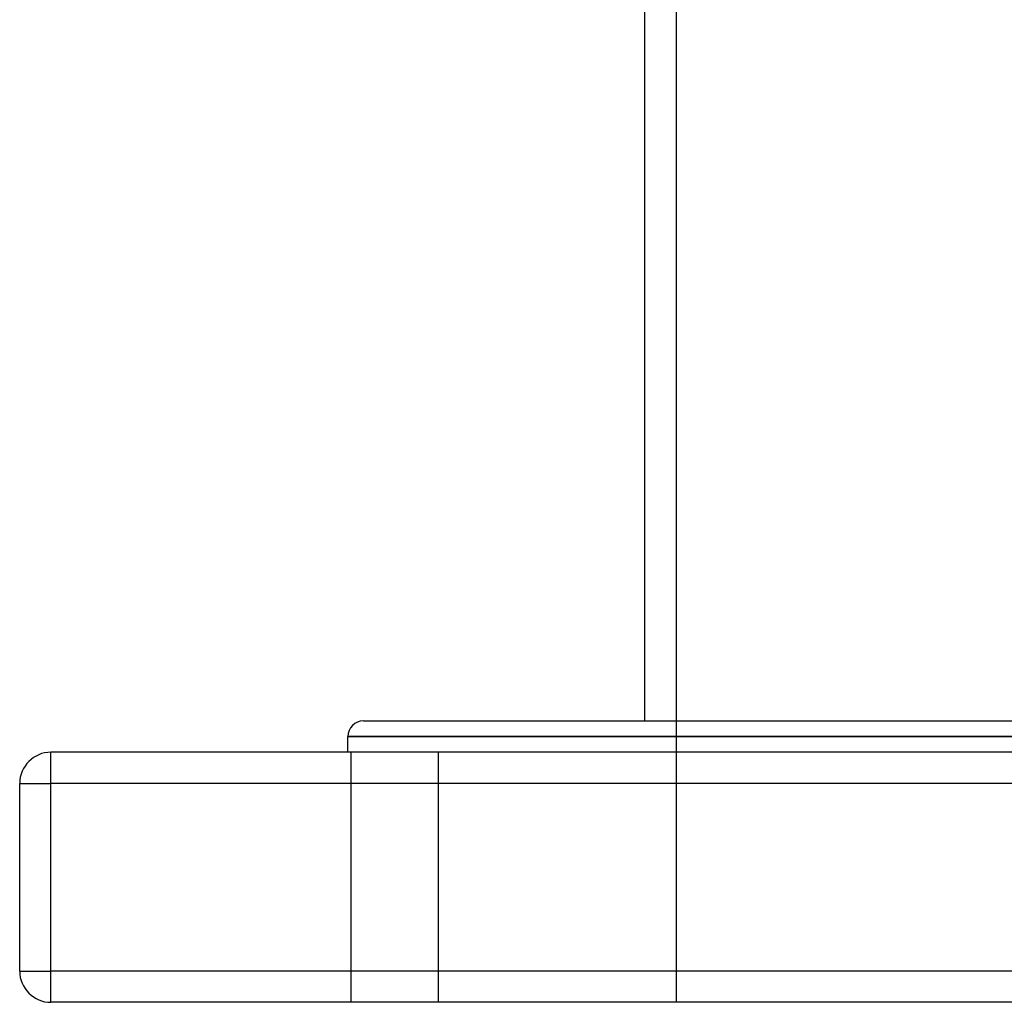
# Model space of a CAD drawing. Header units: millimetres. Extents: x -448 to 448, y -205 to 383.
# Tile 1 of 15: x -355 to -197, y -205 to -48. Entities that reach past the tile are written whole.
import ezdxf

# ---------------------------------------------------------------- set-up
doc = ezdxf.new("R2010")
doc.units = ezdxf.units.MM
doc.layers.add('HIDDEN', color=7, linetype='Continuous')
doc.layers.add('THICK', color=7, linetype='Continuous')

msp = doc.modelspace()

# ---------------------------------------------------------------- linework, layer by layer
at = {"layer": 'HIDDEN'}
for p, q in [((-250, -23), (-250, -205)), ((0, -162.5), (-302.5, -162.5)), ((-350, -165), (-350, -165)), ((-350, -170), (-350, -165)), ((-302, -165), (-302, -205)), ((-302, -165), (-302, -205)), ((-288, -205), (-288, -165)), ((-288, -205), (-288, -165)), ((-355, -170), (-355, -170)), ((-355, -170), (-350, -170)), ((350, -170), (-350, -170)), ((-350, -200), (-350, -170)), ((-355, -200), (-350, -200)), ((-355, -200), (-355, -200)), ((350, -200), (-350, -200)), ((-350, -205), (-350, -200)), ((-350, -205), (-350, -205))]:
    msp.add_line(p, q, dxfattribs=at)
at = {"layer": 'THICK'}
for p, q in [((-255, -160), (-255, -28)), ((-300, -160), (0, -160)), ((-302.5, -162.5), (0, -162.5)), ((-302.5, -165), (-302.5, -162.5)), ((-350, -170), (-350, -165)), ((350, -165), (-350, -165)), ((-355, -170), (-350, -170)), ((-355, -200), (-355, -170)), ((350, -170), (-350, -170)), ((-350, -200), (-350, -170)), ((-355, -200), (-350, -200)), ((350, -200), (-350, -200)), ((-350, -205), (-350, -200)), ((350, -205), (-350, -205))]:
    msp.add_line(p, q, dxfattribs=at)
for centre, radius, start, end in [((-300, -162.5), 2.5, 90, 180), ((-350, -170), 5, 90, 180), ((-350, -200), 5, 180, 270)]:
    msp.add_arc(centre, radius, start, end, dxfattribs=at)

doc.saveas('drawing.dxf')
